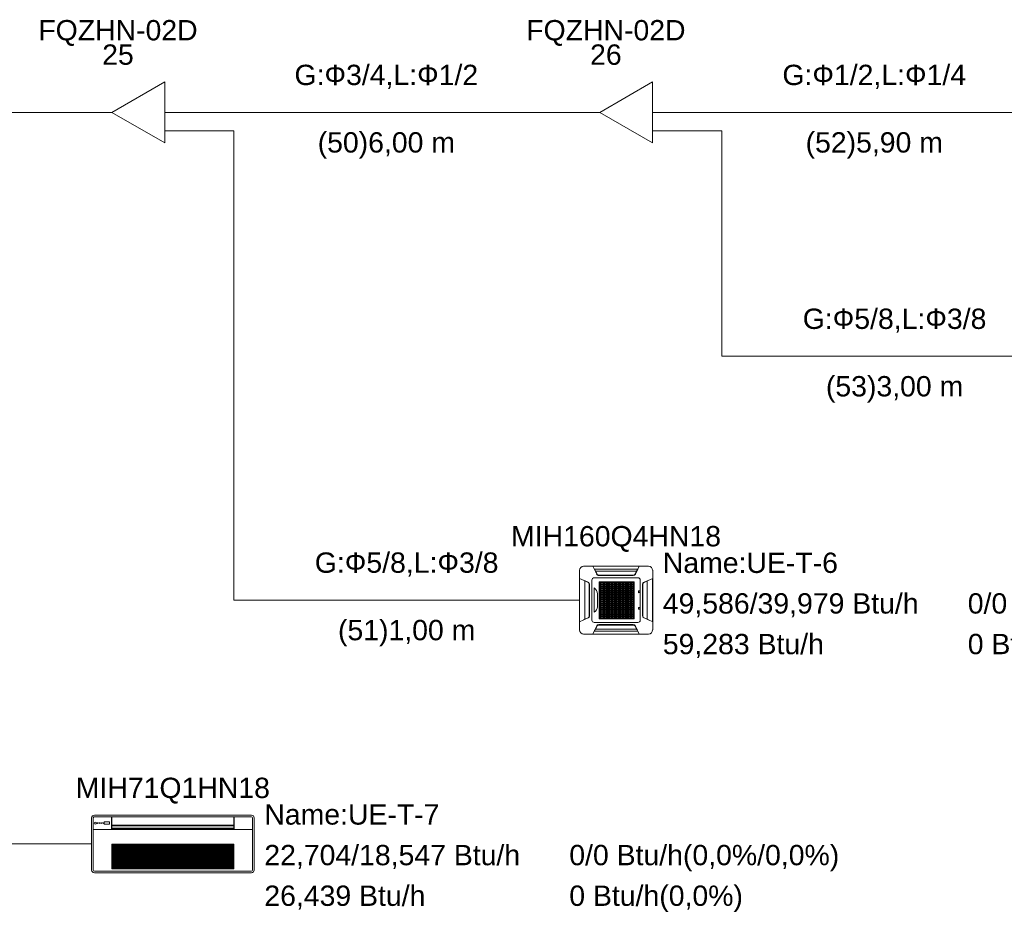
# Model space of a CAD drawing. Header units: metres. Extents: x -16.6 to 21.6, y -13.6 to 21.
# Tile 3 of 29: x 5.5 to 10.3, y -13.6 to -9.2. Entities that reach past the tile are written whole.
import ezdxf

# ---------------------------------------------------------------- set-up
doc = ezdxf.new("R2010")
doc.units = ezdxf.units.M
doc.layers.add('UC-3_dwg', color=7, linetype='Continuous', lineweight=18, true_color=0x767676)
doc.styles.add('Arial', font='arial.ttf', dxfattribs={"height": 0.1})

# ---------------------------------------------------------------- blocks, each defined once
blk = doc.blocks.new('UC-3_dwg__U58-1115294-DIAGRAMA FRIGORÍFICO UC-3')
at = {"lineweight": 18}
for p, q in [((14.1, -29.58), (14.2, -29.58)), ((14.4598, -29.58), (14.6, -29.58)), ((14.4596, -29.67), (14.6, -29.67))]:
    blk.add_line(p, q, dxfattribs=at)
at = {"lineweight": 18, "flags": 128}
blk.add_lwpolyline([(14.4598, -29.43), (14.4598, -29.73), (14.2, -29.58)], close=True, dxfattribs=at)
at = {"lineweight": 18, "char_height": 0.1, "attachment_point": 2, "line_spacing_factor": 0.941778, "style": 'Arial'}
for s, insert, width in [('FQZHN-02D', (14.23, -29.1255), 0.934142), ('25', (14.23, -29.2455), 0.186094)]:
    blk.add_mtext(s, dxfattribs=dict(at, insert=insert, width=width))
blk = doc.blocks.new('UC-3_dwg__U59-1115295-DIAGRAMA FRIGORÍFICO UC-3')
at = {"lineweight": 18}
for p, q in [((16.5, -29.58), (16.6, -29.58)), ((16.8598, -29.58), (17, -29.58)), ((16.8596, -29.67), (17, -29.67))]:
    blk.add_line(p, q, dxfattribs=at)
at = {"lineweight": 18, "flags": 128}
blk.add_lwpolyline([(16.8598, -29.43), (16.8598, -29.73), (16.6, -29.58)], close=True, dxfattribs=at)
at = {"lineweight": 18, "char_height": 0.1, "attachment_point": 2, "line_spacing_factor": 0.941778, "style": 'Arial'}
for s, insert, width in [('FQZHN-02D', (16.63, -29.1255), 0.934142), ('26', (16.63, -29.2455), 0.186094)]:
    blk.add_mtext(s, dxfattribs=dict(at, insert=insert, width=width))
blk = doc.blocks.new('UC-3_dwg__U63-1115297-DIAGRAMA FRIGORÍFICO UC-3')
at = {"lineweight": 18}
for p, q in [((16.5206, -31.8128), (16.8394, -31.8128)), ((16.5, -32.1266), (16.5, -31.8334)), ((16.7809, -31.8377), (16.5792, -31.8377)), ((16.7686, -31.857), (16.5916, -31.857)), ((16.5938, -31.8578), (16.7663, -31.8578)), ((16.7642, -31.8596), (16.5958, -31.8596)), ((16.7848, -31.8329), (16.7842, -31.8329)), ((16.8601, -31.8334), (16.8601, -32.1266)), ((16.5269, -32.0737), (16.5269, -31.8863)), ((16.5477, -32.0622), (16.5477, -31.8978)), ((16.5481, -32.0614), (16.5481, -31.8986)), ((16.55, -31.9037), (16.5497, -32.0565)), ((16.5615, -32.0788), (16.5615, -31.8812)), ((16.5728, -31.8698), (16.7874, -31.8698)), ((16.5965, -31.9123), (16.7688, -31.9123)), ((16.5965, -31.9135), (16.7688, -31.9135)), ((16.6476, -31.8905), (16.6476, -32.0715)), ((16.7123, -31.8906), (16.7123, -32.0716)), ((16.7987, -31.8812), (16.7987, -32.0788)), ((16.8101, -31.9037), (16.8105, -32.0565)), ((16.8121, -32.0614), (16.8121, -31.8986)), ((16.8125, -32.0622), (16.8125, -31.8978)), ((16.8333, -32.0737), (16.8333, -31.8863)), ((16.572, -32.0399), (16.572, -31.9204)), ((16.589, -31.9483), (16.589, -32.0127)), ((16.7899, -31.9421), (16.7899, -31.9365)), ((16.7913, -31.9352), (16.7956, -31.9352)), ((16.7956, -31.9434), (16.7913, -31.9434)), ((16.797, -31.9365), (16.797, -31.9421)), ((16.5965, -31.9752), (16.7688, -31.9752)), ((16.5965, -31.9764), (16.7688, -31.9764)), ((16.86, -31.98), (16.8602, -31.98)), ((16.5965, -32.0273), (16.7688, -32.0273)), ((16.5965, -32.0287), (16.7688, -32.0287)), ((16.7899, -32.0233), (16.7899, -32.0178)), ((16.7912, -32.0164), (16.7955, -32.0164)), ((16.7955, -32.0247), (16.7912, -32.0247)), ((16.7969, -32.0178), (16.7969, -32.0233)), ((16.7874, -32.0902), (16.5729, -32.0902)), ((16.7686, -32.103), (16.5916, -32.103)), ((16.5938, -32.1022), (16.7663, -32.1022)), ((16.5961, -32.1004), (16.7644, -32.1004)), ((16.8394, -32.1472), (16.5206, -32.1472)), ((16.5732, -32.1328), (16.5761, -32.127)), ((16.7809, -32.1223), (16.5792, -32.1223)), ((16.7849, -32.1271), (16.7842, -32.1271))]:
    blk.add_line(p, q, dxfattribs=at)
at = {"lineweight": 18, "flags": 128}
for points in [[(16.5847, -31.8524), (16.5657, -31.8127), (16.7945, -31.8127), (16.7753, -31.8526)], [(16.7841, -31.833), (16.787, -31.8272), (16.5732, -31.8272), (16.5761, -31.833)], [(16.5864, -31.852), (16.5856, -31.8523), (16.5848, -31.8526), (16.5816, -31.8461), (16.5784, -31.8396), (16.5751, -31.8331), (16.5767, -31.833), (16.5768, -31.833), (16.5768, -31.8331), (16.5769, -31.8331), (16.577, -31.8332), (16.5791, -31.8375), (16.5813, -31.8418), (16.5837, -31.8466), (16.5861, -31.8515), (16.5863, -31.8518), (16.5864, -31.852), (16.5869, -31.853), (16.5876, -31.8539), (16.5883, -31.8547), (16.5892, -31.8555), (16.5903, -31.8563), (16.5914, -31.8569), (16.5927, -31.8574), (16.594, -31.8578), (16.5953, -31.858), (16.5967, -31.8581), (16.7635, -31.8581), (16.7648, -31.8581), (16.766, -31.8578), (16.7673, -31.8575), (16.7685, -31.857), (16.7696, -31.8564), (16.7707, -31.8557), (16.7716, -31.8549), (16.7724, -31.854), (16.7732, -31.8531), (16.7738, -31.852), (16.7746, -31.8523), (16.7753, -31.8526), (16.7786, -31.8461), (16.7818, -31.8396), (16.785, -31.8331), (16.7846, -31.8331), (16.7843, -31.833), (16.7839, -31.833), (16.7835, -31.833), (16.7834, -31.833), (16.7833, -31.8331), (16.7833, -31.8331), (16.7832, -31.8332), (16.781, -31.8375), (16.7789, -31.8418), (16.7765, -31.8466), (16.774, -31.8515), (16.7739, -31.8518), (16.7738, -31.852)], [(16.5423, -32.0678), (16.5, -32.0862), (16.5, -31.8737), (16.5426, -31.8923)], [(16.5423, -31.8929), (16.5425, -31.8926), (16.5426, -31.8923), (16.5357, -31.8893), (16.5288, -31.8863), (16.5219, -31.8834), (16.5218, -31.884), (16.522, -31.884), (16.5221, -31.8841), (16.5222, -31.8842), (16.5224, -31.8843), (16.529, -31.8872), (16.5357, -31.8901), (16.5423, -31.8929), (16.5437, -31.8936), (16.5449, -31.8944), (16.5459, -31.8954), (16.5469, -31.8965), (16.5476, -31.8976), (16.5482, -31.8989), (16.5484, -31.8995), (16.5486, -31.9001), (16.5488, -31.9007), (16.5488, -31.9013), (16.5489, -31.9019), (16.5489, -31.9025), (16.5489, -32.0575), (16.5489, -32.0581), (16.5489, -32.0587), (16.5488, -32.0593), (16.5486, -32.0599), (16.5485, -32.0605), (16.5482, -32.0611), (16.5476, -32.0623), (16.5469, -32.0635), (16.5459, -32.0646), (16.5451, -32.0653), (16.5443, -32.066), (16.5433, -32.0666), (16.5423, -32.0671), (16.5357, -32.0699), (16.529, -32.0728), (16.5224, -32.0757), (16.5222, -32.0758), (16.5221, -32.0759), (16.522, -32.076), (16.5218, -32.076), (16.5219, -32.0766), (16.5288, -32.0737)], [(16.8178, -31.8929), (16.8177, -31.8926), (16.8176, -31.8923), (16.8245, -31.8893), (16.8314, -31.8863), (16.8383, -31.8834), (16.8383, -31.8835), (16.8383, -31.8837), (16.8383, -31.8838), (16.8383, -31.884), (16.8382, -31.884), (16.8381, -31.8841), (16.838, -31.8842), (16.8378, -31.8843), (16.8312, -31.8872), (16.8245, -31.8901), (16.8178, -31.8929), (16.8165, -31.8936), (16.8153, -31.8944), (16.8143, -31.8954), (16.8133, -31.8965), (16.8125, -31.8976), (16.8119, -31.8989), (16.8117, -31.8995), (16.8116, -31.9001), (16.8114, -31.9007), (16.8113, -31.9013), (16.8113, -31.9019), (16.8113, -31.9025), (16.8113, -32.0575), (16.8113, -32.0581), (16.8113, -32.0587), (16.8114, -32.0593), (16.8116, -32.0599), (16.8117, -32.0605), (16.8119, -32.0611), (16.8125, -32.0623), (16.8133, -32.0635), (16.8142, -32.0646), (16.815, -32.0653), (16.8159, -32.066), (16.8168, -32.0666), (16.8178, -32.0671), (16.8245, -32.0699), (16.8312, -32.0728), (16.8378, -32.0757), (16.838, -32.0758), (16.8381, -32.0759), (16.8382, -32.076), (16.8383, -32.076), (16.8383, -32.0762), (16.8383, -32.0763), (16.8383, -32.0765), (16.8383, -32.0766), (16.8314, -32.0737)], [(16.8179, -32.0678), (16.8602, -32.0862), (16.8602, -31.8737), (16.8176, -31.8923)], [(16.86, -32.0852), (16.86, -31.98), (16.86, -31.8748)], [(16.7756, -32.1076), (16.7945, -32.1473), (16.5657, -32.1473), (16.5849, -32.1074), (16.5864, -32.108)], [(16.5755, -32.1269), (16.5759, -32.127), (16.5763, -32.127), (16.5767, -32.127), (16.5768, -32.127), (16.5768, -32.1269), (16.5769, -32.1269), (16.577, -32.1268), (16.5791, -32.1225), (16.5813, -32.1182), (16.5837, -32.1134), (16.5861, -32.1085), (16.5863, -32.1082), (16.5864, -32.108), (16.5869, -32.107), (16.5876, -32.1061), (16.5883, -32.1053), (16.5892, -32.1045), (16.5903, -32.1037), (16.5914, -32.1031), (16.5927, -32.1026), (16.594, -32.1022), (16.5953, -32.102), (16.5967, -32.1019), (16.7635, -32.1019), (16.7648, -32.1019), (16.766, -32.1022), (16.7673, -32.1025), (16.7685, -32.103), (16.7696, -32.1036), (16.7707, -32.1043), (16.7716, -32.1051), (16.7724, -32.106), (16.7732, -32.1069), (16.7738, -32.108), (16.7746, -32.1077), (16.7753, -32.1074)], [(16.7848, -32.1269), (16.7835, -32.127), (16.7834, -32.127), (16.7833, -32.1269), (16.7833, -32.1269), (16.7832, -32.1268), (16.781, -32.1225), (16.7789, -32.1182), (16.7765, -32.1134), (16.774, -32.1085), (16.7739, -32.1082), (16.7738, -32.108)], [(16.5753, -32.1285), (16.5746, -32.1299), (16.5739, -32.1314), (16.5732, -32.1328), (16.787, -32.1328), (16.7841, -32.127), (16.7848, -32.1285)]]:
    blk.add_lwpolyline(points, dxfattribs=at)
for points in [[(16.5965, -31.8904), (16.7688, -31.8904), (16.7688, -31.8935), (16.5965, -31.8935)], [(16.5965, -31.8904), (16.7688, -31.8904), (16.7688, -31.8935), (16.5965, -31.8935)], [(16.5965, -31.8904), (16.7688, -31.8904), (16.7688, -31.8935), (16.5965, -31.8935)], [(16.5965, -31.8904), (16.7688, -31.8904), (16.7688, -31.8935), (16.5965, -31.8935)], [(16.5965, -31.8904), (16.7688, -31.8904), (16.7688, -31.8935), (16.5965, -31.8935)], [(16.5965, -31.8904), (16.7688, -31.8904), (16.7688, -31.8935), (16.5965, -31.8935)], [(16.5965, -31.9009), (16.7688, -31.9009), (16.7688, -31.904), (16.5965, -31.904)], [(16.5965, -31.9113), (16.7688, -31.9113), (16.7688, -31.9145), (16.5965, -31.9145)], [(16.5966, -31.8905), (16.5981, -31.8905), (16.5981, -32.0715), (16.5966, -32.0715)], [(16.6038, -31.8905), (16.6053, -31.8905), (16.6053, -32.0715), (16.6038, -32.0715)], [(16.6109, -31.8905), (16.6125, -31.8905), (16.6125, -32.0715), (16.6109, -32.0715)], [(16.6181, -31.8905), (16.6197, -31.8905), (16.6197, -32.0715), (16.6181, -32.0715)], [(16.6253, -31.8905), (16.6269, -31.8905), (16.6269, -32.0715), (16.6253, -32.0715)], [(16.6325, -31.8905), (16.634, -31.8905), (16.634, -32.0715), (16.6325, -32.0715)], [(16.6397, -31.8905), (16.6412, -31.8905), (16.6412, -32.0715), (16.6397, -32.0715)], [(16.6469, -31.8905), (16.6484, -31.8905), (16.6484, -32.0715), (16.6469, -32.0715)], [(16.654, -31.8905), (16.6556, -31.8905), (16.6556, -32.0715), (16.654, -32.0715)], [(16.6612, -31.8905), (16.6628, -31.8905), (16.6628, -32.0715), (16.6612, -32.0715)], [(16.6684, -31.8905), (16.67, -31.8905), (16.67, -32.0715), (16.6684, -32.0715)], [(16.6756, -31.8906), (16.6771, -31.8906), (16.6771, -32.0715), (16.6756, -32.0715)], [(16.6828, -31.8906), (16.6843, -31.8906), (16.6843, -32.0715), (16.6828, -32.0715)], [(16.6899, -31.8906), (16.6915, -31.8906), (16.6915, -32.0715), (16.6899, -32.0715)], [(16.6971, -31.8906), (16.6987, -31.8906), (16.6987, -32.0715), (16.6971, -32.0715)], [(16.7043, -31.8906), (16.7059, -31.8906), (16.7059, -32.0716), (16.7043, -32.0716)], [(16.7115, -31.8906), (16.713, -31.8906), (16.713, -32.0716), (16.7115, -32.0716)], [(16.7187, -31.8906), (16.7202, -31.8906), (16.7202, -32.0716), (16.7187, -32.0716)], [(16.7259, -31.8906), (16.7274, -31.8906), (16.7274, -32.0716), (16.7259, -32.0716)], [(16.733, -31.8906), (16.7346, -31.8906), (16.7346, -32.0716), (16.733, -32.0716)], [(16.7402, -31.8906), (16.7418, -31.8906), (16.7418, -32.0716), (16.7402, -32.0716)], [(16.7474, -31.8906), (16.749, -31.8906), (16.749, -32.0716), (16.7474, -32.0716)], [(16.7546, -31.8906), (16.7561, -31.8906), (16.7561, -32.0716), (16.7546, -32.0716)], [(16.7618, -31.8906), (16.7633, -31.8906), (16.7633, -32.0716), (16.7618, -32.0716)], [(16.7672, -31.8906), (16.7688, -31.8906), (16.7688, -32.0716), (16.7672, -32.0716)], [(16.5965, -31.9218), (16.7688, -31.9218), (16.7688, -31.9249), (16.5965, -31.9249)], [(16.5965, -31.9323), (16.7688, -31.9323), (16.7688, -31.9354), (16.5965, -31.9354)], [(16.5965, -31.9428), (16.7688, -31.9428), (16.7688, -31.9459), (16.5965, -31.9459)], [(16.5965, -31.9532), (16.7688, -31.9532), (16.7688, -31.9563), (16.5965, -31.9563)], [(16.5965, -31.9637), (16.7688, -31.9637), (16.7688, -31.9668), (16.5965, -31.9668)], [(16.5965, -31.9742), (16.7688, -31.9742), (16.7688, -31.9773), (16.5965, -31.9773)], [(16.5965, -31.9846), (16.7688, -31.9846), (16.7688, -31.9877), (16.5965, -31.9877)], [(16.5965, -31.9951), (16.7688, -31.9951), (16.7688, -31.9982), (16.5965, -31.9982)], [(16.5965, -32.0056), (16.7688, -32.0056), (16.7688, -32.0087), (16.5965, -32.0087)], [(16.5965, -32.016), (16.7688, -32.016), (16.7688, -32.0191), (16.5965, -32.0191)], [(16.5965, -32.0265), (16.7688, -32.0265), (16.7688, -32.0296), (16.5965, -32.0296)], [(16.5965, -32.037), (16.7688, -32.037), (16.7688, -32.0401), (16.5965, -32.0401)], [(16.5965, -32.0474), (16.7688, -32.0474), (16.7688, -32.0506), (16.5965, -32.0506)], [(16.5965, -32.0579), (16.7688, -32.0579), (16.7688, -32.061), (16.5965, -32.061)], [(16.5965, -32.0684), (16.7688, -32.0684), (16.7688, -32.0715), (16.5965, -32.0715)]]:
    blk.add_lwpolyline(points, close=True, dxfattribs=at)
at = {"lineweight": 18}
for centre, radius, start, end in [((16.5206, -31.8334), 0.0206, 90, 180), ((16.8394, -31.8334), 0.0206, 0, 90), ((16.5958, -31.8471), 0.0124, 205.4415, 269.9695), ((16.7642, -31.8472), 0.0124, 269.9695, 334.3394), ((16.5377, -31.9036), 0.0124, 359.8823, 66.4837), ((16.5728, -31.8812), 0.0113, 90, 180.0081), ((16.7874, -31.8812), 0.0113, 0.0081, 90), ((16.8225, -31.9036), 0.0124, 113.5163, 180.1177), ((16.5489, -31.9536), 0.0404, 7.4163, 55.1536), ((16.7913, -31.9365), 0.00138, 90, 180), ((16.7913, -31.9421), 0.00138, 180, 270), ((16.7956, -31.9365), 0.00138, 0, 90), ((16.7956, -31.9421), 0.00138, 270, 360), ((16.5531, -32.0092), 0.0361, 301.6357, 354.4493), ((16.5374, -32.0564), 0.0124, 293.5433, 359.8823), ((16.7912, -32.0178), 0.00138, 90, 180), ((16.7912, -32.0233), 0.00138, 180, 270), ((16.7955, -32.0178), 0.00138, 0, 90), ((16.7955, -32.0233), 0.00138, 270, 0), ((16.8228, -32.0564), 0.0124, 180.1177, 246.4567), ((16.5729, -32.0788), 0.0113, 180.0081, 270), ((16.5961, -32.1128), 0.0124, 89.9695, 154.3394), ((16.7644, -32.1129), 0.0124, 25.4415, 89.9695), ((16.7874, -32.0788), 0.0113, 270, 0.0081), ((16.5206, -32.1266), 0.0206, 180, 270), ((16.8394, -32.1266), 0.0206, 270, 0)]:
    blk.add_arc(centre, radius, start, end, dxfattribs=at)
at = {"lineweight": 18, "char_height": 0.1, "line_spacing_factor": 0.941778, "style": 'Arial'}
for s, insert, width, attachment_point in [('MIH160Q4HN18', (16.68, -31.6155), 1.232871, 2), ('Name:UE-T-6', (16.91, -31.7463), 1.027189, 1), ('49,586/39,979 Btu/h', (16.91, -31.9463), 1.507115, 1), ('0/0 Btu/h(0,0%/0,0%)', (18.41, -31.9463), 1.587919, 1), ('59,283 Btu/h', (16.91, -32.1463), 0.948833, 1), ('0 Btu/h(0,0%)', (18.41, -32.1463), 1.021067, 1)]:
    blk.add_mtext(s, dxfattribs=dict(at, insert=insert, width=width, attachment_point=attachment_point))
blk = doc.blocks.new('UC-3_dwg-1115257-DIAGRAMA FRIGORÍFICO UC-3')
at = {"lineweight": 18}
for p, q in [((12.2, -29.58), (14.1, -29.58)), ((14.6, -29.58), (16.5, -29.58)), ((17, -29.58), (18.9, -29.58)), ((14.1, -33.309), (14.1, -33.051)), ((14.1085, -33.309), (14.1085, -33.051)), ((14.114, -33.0385), (14.886, -33.0385)), ((14.114, -33.0462), (14.886, -33.0462)), ((14.162, -33.0734), (14.162, -33.0813)), ((14.1865, -33.0715), (14.1641, -33.0715)), ((14.1886, -33.0813), (14.1886, -33.0734)), ((14.8001, -33.0465), (14.8001, -33.0901)), ((14.8915, -33.051), (14.8915, -33.309)), ((14.9, -33.051), (14.9, -33.309)), ((14.8915, -33.1085), (14.1085, -33.1085)), ((14.1085, -33.1097), (14.8915, -33.1097)), ((14.1641, -33.0833), (14.1865, -33.0833)), ((14.8013, -33.1023), (14.1987, -33.1023)), ((14.8001, -33.0883), (14.2, -33.0883)), ((14.2003, -33.0902), (14.2003, -33.0914)), ((14.7997, -33.0902), (14.7997, -33.0914)), ((14.1993, -33.3014), (14.1993, -33.1812)), ((14.1993, -33.1995), (14.8004, -33.1995)), ((14.1993, -33.2009), (14.8004, -33.2009)), ((14.8004, -33.182), (14.1996, -33.182)), ((14.1996, -33.1844), (14.8004, -33.1844)), ((14.1996, -33.1869), (14.8004, -33.1869)), ((14.1996, -33.1884), (14.8004, -33.1884)), ((14.1996, -33.1932), (14.8004, -33.1932)), ((14.1996, -33.1947), (14.8004, -33.1947)), ((14.1996, -33.2058), (14.8004, -33.2058)), ((14.8004, -33.2073), (14.1996, -33.2073)), ((14.1996, -33.2122), (14.8004, -33.2122)), ((14.8004, -33.2136), (14.1996, -33.2136)), ((14.1996, -33.2185), (14.8004, -33.2185)), ((14.8004, -33.2199), (14.1996, -33.2199)), ((14.2, -33.1806), (14.8, -33.1806)), ((14.2092, -33.1884), (14.2092, -33.2917)), ((14.2734, -33.1884), (14.2734, -33.2917)), ((14.2742, -33.1884), (14.2742, -33.2917)), ((14.3248, -33.1884), (14.3248, -33.2917)), ((14.3257, -33.1884), (14.3257, -33.2917)), ((14.3831, -33.1884), (14.3831, -33.2917)), ((14.3839, -33.1884), (14.3839, -33.2917)), ((14.4413, -33.1884), (14.4413, -33.2917)), ((14.4422, -33.1884), (14.4422, -33.2917)), ((14.4996, -33.1884), (14.4996, -33.2917)), ((14.5004, -33.1884), (14.5004, -33.2917)), ((14.5578, -33.1884), (14.5578, -33.2917)), ((14.5587, -33.1884), (14.5587, -33.2917)), ((14.6161, -33.1884), (14.6161, -33.2917)), ((14.6169, -33.1884), (14.6169, -33.2917)), ((14.6743, -33.1884), (14.6743, -33.2917)), ((14.6752, -33.1884), (14.6752, -33.2917)), ((14.7326, -33.1884), (14.7326, -33.2917)), ((14.7334, -33.1884), (14.7334, -33.2917)), ((14.7908, -33.1869), (14.7908, -33.2917)), ((14.8007, -33.3014), (14.8007, -33.1812)), ((14.1996, -33.2248), (14.8004, -33.2248)), ((14.1996, -33.2262), (14.8004, -33.2262)), ((14.1996, -33.2311), (14.8004, -33.2311)), ((14.8004, -33.2325), (14.1996, -33.2325)), ((14.1996, -33.2374), (14.8004, -33.2374)), ((14.1996, -33.2389), (14.8004, -33.2389)), ((14.1996, -33.2437), (14.8004, -33.2437)), ((14.8004, -33.2452), (14.1996, -33.2452)), ((14.1996, -33.25), (14.8004, -33.25)), ((14.8004, -33.2515), (14.1996, -33.2515)), ((14.1996, -33.2563), (14.8004, -33.2563)), ((14.8004, -33.2578), (14.1996, -33.2578)), ((14.1996, -33.2627), (14.8004, -33.2627)), ((14.8004, -33.2641), (14.1996, -33.2641)), ((14.1996, -33.269), (14.8004, -33.269)), ((14.1996, -33.2704), (14.8004, -33.2704)), ((14.886, -33.3138), (14.114, -33.3138)), ((14.1996, -33.2753), (14.8004, -33.2753)), ((14.8004, -33.2767), (14.1996, -33.2767)), ((14.1996, -33.2816), (14.8004, -33.2816)), ((14.8004, -33.283), (14.1996, -33.283)), ((14.1996, -33.2879), (14.8004, -33.2879)), ((14.1996, -33.2894), (14.8004, -33.2894)), ((14.1996, -33.2917), (14.8004, -33.2917)), ((14.1996, -33.2942), (14.8004, -33.2942)), ((14.1996, -33.298), (14.8004, -33.298)), ((14.8004, -33.3001), (14.1996, -33.3001)), ((14.8, -33.302), (14.2, -33.302)), ((14.886, -33.3215), (14.114, -33.3215))]:
    blk.add_line(p, q, dxfattribs=at)
at = {"lineweight": 18, "flags": 128}
for points in [[(12.2, -29.67), (12.4, -29.67), (12.4, -33.18), (14.1, -33.18)], [(14.6, -29.67), (14.8, -29.67), (14.8, -31.98), (16.5, -31.98)], [(17, -29.67), (17.2, -29.67), (17.2, -30.78), (18.9, -30.78)], [(14.1986, -33.0462), (14.1986, -33.1052), (14.8014, -33.1052), (14.8014, -33.0466)], [(14.2, -33.0462), (14.2, -33.0902), (14.8001, -33.0902)], [(14.8004, -33.1023), (14.8004, -33.0914), (14.1996, -33.0914), (14.1996, -33.1023)]]:
    blk.add_lwpolyline(points, dxfattribs=at)
at = {"lineweight": 18}
for centre, major_axis, start_param, end_param in [((14.114, -33.051), (0.014, 0), 1.570796, 3.141593), ((14.114, -33.051), (0.00542, 0), 1.570796, 3.141593), ((14.1641, -33.0734), (0.00215, 0), 1.570796, 3.141593), ((14.1865, -33.0734), (0.00215, 0), 0, 1.570796), ((14.886, -33.051), (0.014, 0), 0, 1.570796), ((14.886, -33.051), (0.00542, 0), 0, 1.570796), ((14.1641, -33.0813), (0.00215, 0), 3.141593, 4.712389), ((14.1865, -33.0813), (0.00215, 0), 4.712389, 6.283185), ((14.2, -33.1812), (0.000677, 0), 1.570796, 3.141593), ((14.8, -33.1812), (0.000677, 0), 0, 1.570796), ((14.114, -33.309), (0.014, 0), 3.141593, 4.712389), ((14.114, -33.309), (0.00542, 0), 3.141593, 4.712389), ((14.2, -33.3014), (0.000689, 0), 3.141593, 4.712389), ((14.8, -33.3014), (0.000689, 0), 4.712389, 6.283185), ((14.886, -33.309), (0.00542, 0), 4.712389, 6.283185), ((14.886, -33.309), (0.014, 0), 4.712389, 6.283185)]:
    blk.add_ellipse(centre, major_axis=major_axis, ratio=0.896259, start_param=start_param, end_param=end_param, dxfattribs=at)
for centre, major_axis in [((14.1184, -33.0774), (0.00508, 0)), ((14.1295, -33.0774), (0.00169, 0)), ((14.1383, -33.0774), (0.00169, 0)), ((14.1471, -33.0774), (0.00169, 0)), ((14.156, -33.0774), (0.00169, 0))]:
    blk.add_ellipse(centre, major_axis=major_axis, ratio=0.896259, dxfattribs=at)
for name in ['UC-3_dwg__U58-1115294-DIAGRAMA FRIGORÍFICO UC-3', 'UC-3_dwg__U59-1115295-DIAGRAMA FRIGORÍFICO UC-3', 'UC-3_dwg__U63-1115297-DIAGRAMA FRIGORÍFICO UC-3']:
    blk.add_blockref(name, (0, 0))
at = {"lineweight": 18, "char_height": 0.1, "line_spacing_factor": 0.941778, "style": 'Arial'}
for s, insert, width, attachment_point in [('G:\\fArial|b0|i0|c204|p34|;Ф3/4,L:Ф1/2', (15.55, -29.3455), 1.079834, 2), ('G:\\fArial|b0|i0|c204|p34|;Ф1/2,L:Ф1/4', (17.95, -29.3455), 1.079834, 2), ('(50)6,00 m', (15.55, -29.6776), 0.806815, 2), ('(52)5,90 m', (17.95, -29.6776), 0.806815, 2), ('G:\\fArial|b0|i0|c204|p34|;Ф5/8,L:Ф3/8', (18.05, -30.5455), 1.079834, 2), ('(53)3,00 m', (18.05, -30.8776), 0.806815, 2), ('G:\\fArial|b0|i0|c204|p34|;Ф5/8,L:Ф3/8', (15.65, -31.7455), 1.079834, 2), ('(51)1,00 m', (15.65, -32.0776), 0.806815, 2), ('MIH71Q1HN18', (14.5, -32.854), 1.139824, 2), ('Name:UE-T-7', (14.95, -32.9848), 1.027189, 1), ('0/0 Btu/h(0,0%/0,0%)', (16.45, -33.1848), 1.587919, 1), ('22,704/18,547 Btu/h', (14.95, -33.1848), 1.507115, 1), ('26,439 Btu/h', (14.95, -33.3848), 0.948833, 1), ('0 Btu/h(0,0%)', (16.45, -33.3848), 1.021067, 1)]:
    blk.add_mtext(s, dxfattribs=dict(at, insert=insert, width=width, attachment_point=attachment_point))

msp = doc.modelspace()

# ---------------------------------------------------------------- block references
at = {"layer": 'UC-3_dwg', "color": 7}
msp.add_blockref('UC-3_dwg-1115257-DIAGRAMA FRIGORÍFICO UC-3', (-8.2514, 19.8877), dxfattribs=at)

doc.saveas('drawing.dxf')
